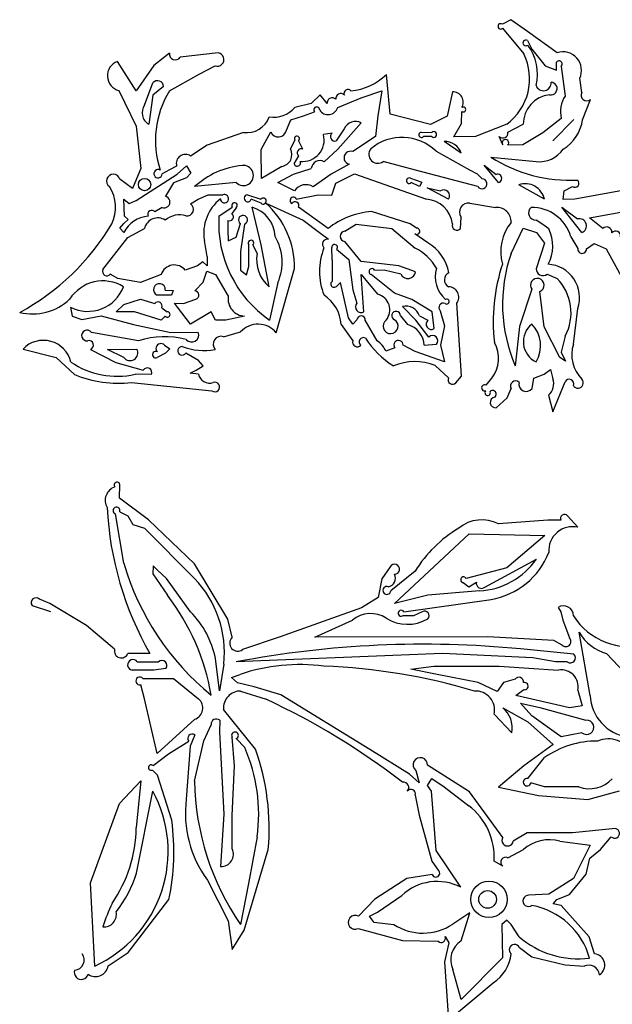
# Model space of a CAD drawing. Extents: x 0.1 to 7.7, y 0.72 to 10.33.
# Tile 8 of 12: x 0.12 to 2.09, y 6.95 to 10.23. Entities that reach past the tile are written whole.
import ezdxf

# ---------------------------------------------------------------- set-up
doc = ezdxf.new("R2010")
doc.units = 0

msp = doc.modelspace()

# ---------------------------------------------------------------- linework, layer by layer
at = {"layer": 'Default', "color": 162, "linetype": 'CONTINUOUS'}
for p, q in [((1.755735, 10.229913), (1.727959, 10.214733)), ((1.811908, 10.191037), (1.755735, 10.229913)), ((1.728914, 10.20163), (1.799526, 10.116054)), ((1.910382, 10.120005), (1.811908, 10.191037)), ((1.811825, 10.160262), (1.826719, 10.131719)), ((0.618146, 10.11799), (0.56501, 10.077086)), ((0.780443, 10.119102), (0.653196, 10.104907)), ((1.826719, 10.131719), (1.870202, 10.075754)), ((0.506826, 9.993219), (0.444054, 10.091122)), ((0.56501, 10.077086), (0.506826, 9.993219)), ((0.716192, 10.048617), (0.769694, 10.076461)), ((1.870202, 10.075754), (1.908668, 10.061874)), ((1.908668, 10.061874), (1.908848, 10.088497)), ((1.923611, 10.074244), (1.9375, 9.975232)), ((0.617808, 9.992773), (0.716192, 10.048617)), ((1.353203, 9.914834), (1.340903, 10.047139)), ((0.534648, 9.94485), (0.561887, 10.019452)), ((0.598103, 10.006802), (0.562023, 9.978546)), ((1.993056, 9.987207), (1.986051, 10.034742)), ((0.449063, 9.993756), (0.506944, 9.874888)), ((0.562023, 9.978546), (0.548611, 9.881976)), ((1.119787, 9.979285), (1.089738, 9.951007)), ((1.143334, 9.950199), (1.119787, 9.979285)), ((1.2575, 9.969119), (1.326327, 9.993148)), ((1.326327, 9.993148), (1.312445, 9.909696)), ((1.561471, 9.989442), (1.544354, 9.908739)), ((1.089738, 9.951007), (1.03566, 9.937504)), ((1.178666, 9.93703), (1.2575, 9.969119)), ((1.995522, 9.896531), (2.021431, 9.964404)), ((1.022329, 9.896665), (1.064795, 9.909613)), ((1.064795, 9.909613), (1.10155, 9.922655)), ((1.312445, 9.909696), (1.3045, 9.840518)), ((1.488636, 9.880969), (1.353203, 9.914834)), ((1.544354, 9.908739), (1.488636, 9.880969)), ((1.591227, 9.884243), (1.592309, 9.924307)), ((1.007581, 9.862082), (1.022329, 9.896665)), ((1.214651, 9.838795), (1.257274, 9.885802)), ((1.566224, 9.839281), (1.591227, 9.884243)), ((1.742273, 9.88151), (1.638776, 9.840309)), ((1.746695, 9.854775), (1.797432, 9.881404)), ((1.924555, 9.901185), (1.862513, 9.853275)), ((1.895833, 9.82642), (1.965903, 9.89737)), ((0.506944, 9.874888), (0.521825, 9.733892)), ((0.864263, 9.854523), (0.742767, 9.812149)), ((0.923611, 9.797618), (0.955286, 9.855709)), ((1.16066, 9.852013), (1.131231, 9.846878)), ((1.200733, 9.866238), (1.173368, 9.826205)), ((1.457578, 9.855054), (1.49238, 9.854198)), ((1.862513, 9.853275), (1.79644, 9.812531)), ((0.742767, 9.812149), (0.687924, 9.775564)), ((1.035375, 9.829211), (1.020833, 9.799372)), ((1.062655, 9.798813), (1.048194, 9.827071)), ((1.179081, 9.79893), (1.214651, 9.838795)), ((1.3045, 9.840518), (1.229454, 9.790226)), ((1.492679, 9.840309), (1.465278, 9.840309)), ((1.590278, 9.784754), (1.533427, 9.823627)), ((1.638776, 9.840309), (1.566224, 9.839281)), ((1.729167, 9.812531), (1.717229, 9.84121)), ((1.79644, 9.812531), (1.745797, 9.811533)), ((0.924579, 9.700796), (0.923611, 9.797618)), ((1.134055, 9.756854), (1.179081, 9.79893)), ((1.506955, 9.791751), (1.618105, 9.729146)), ((1.032986, 9.74994), (1.048611, 9.775757)), ((1.216935, 9.7482), (1.156712, 9.715532)), ((1.437938, 9.728493), (1.330856, 9.757394)), ((1.667574, 9.744804), (1.706781, 9.714371)), ((1.715278, 9.687531), (1.667574, 9.744804)), ((1.689839, 9.771823), (1.840904, 9.757027)), ((0.5065, 9.627398), (0.643758, 9.715427)), ((0.521825, 9.733892), (0.507041, 9.699572)), ((0.618017, 9.729161), (0.593273, 9.715948)), ((0.641538, 9.742074), (0.618017, 9.729161)), ((0.643758, 9.715427), (0.673802, 9.74326)), ((0.673802, 9.74326), (0.688528, 9.71901)), ((0.688528, 9.71901), (0.674263, 9.703206)), ((0.992403, 9.741296), (0.924579, 9.700796)), ((0.979014, 9.687365), (1.031009, 9.715623)), ((1.031009, 9.715623), (1.090724, 9.733759)), ((1.156712, 9.715532), (1.097043, 9.672902)), ((1.172943, 9.685194), (1.234301, 9.715822)), ((1.234301, 9.715822), (1.474832, 9.631576)), ((1.645833, 9.673642), (1.437938, 9.728493)), ((1.618105, 9.729146), (1.643472, 9.71627)), ((1.643472, 9.71627), (1.660334, 9.700013)), ((0.493724, 9.667407), (0.452057, 9.699079)), ((0.507041, 9.699572), (0.493724, 9.667407)), ((0.631485, 9.686767), (0.603753, 9.641431)), ((0.674263, 9.703206), (0.631485, 9.686767)), ((0.839776, 9.687531), (0.701389, 9.673642)), ((1.034722, 9.659753), (0.979014, 9.687365)), ((1.159629, 9.645775), (1.172943, 9.685194)), ((1.42142, 9.70155), (1.458991, 9.688375)), ((1.451389, 9.673642), (1.424134, 9.68754)), ((1.458991, 9.688375), (1.451389, 9.673642)), ((1.868056, 9.631975), (1.783002, 9.679766)), ((0.713519, 9.631975), (0.746385, 9.64689)), ((0.746385, 9.64689), (0.795067, 9.645864)), ((0.878177, 9.646186), (0.922843, 9.631956)), ((1.040616, 9.631975), (1.113841, 9.645864)), ((1.113841, 9.645864), (1.159629, 9.645775)), ((1.548611, 9.631975), (1.477591, 9.66929)), ((1.477591, 9.66929), (1.521128, 9.659501)), ((1.930394, 9.631191), (1.934048, 9.660033)), ((1.934048, 9.660033), (1.961476, 9.673968)), ((2.123582, 9.659184), (1.969702, 9.631563)), ((0.464888, 9.631476), (0.483521, 9.617076)), ((0.467268, 9.575756), (0.464888, 9.631476)), ((0.483521, 9.617076), (0.5065, 9.627398)), ((0.687389, 9.616089), (0.713519, 9.631975)), ((0.923611, 9.618086), (0.890016, 9.631975)), ((0.938498, 9.618723), (1.063305, 9.562057)), ((1.619679, 9.618086), (1.70544, 9.604197)), ((1.969702, 9.631563), (1.930394, 9.631191)), ((0.59265, 9.604197), (0.569059, 9.589596)), ((0.782591, 9.575752), (0.827001, 9.605605)), ((0.840297, 9.60343), (0.825586, 9.583674)), ((0.923373, 9.479472), (0.893774, 9.605293)), ((1.146568, 9.534234), (1.048041, 9.605366)), ((1.420097, 9.54967), (1.291294, 9.590308)), ((1.993056, 9.520864), (1.926479, 9.60551)), ((1.926479, 9.60551), (1.978575, 9.566036)), ((2.0191, 9.569816), (2.135377, 9.590308)), ((0.452365, 9.535277), (0.465152, 9.550789)), ((0.465152, 9.550789), (0.479912, 9.563666)), ((0.479912, 9.563666), (0.467268, 9.575756)), ((0.811799, 9.561357), (0.8125, 9.529388)), ((0.840325, 9.505725), (0.854167, 9.550469)), ((0.867987, 9.548712), (0.854167, 9.457358)), ((1.063305, 9.562057), (1.117913, 9.521026)), ((1.201923, 9.524841), (1.240452, 9.548817)), ((1.240452, 9.548817), (1.359503, 9.53381)), ((1.441591, 9.535118), (1.420097, 9.54967)), ((1.588329, 9.533853), (1.590278, 9.571809)), ((1.859792, 9.549225), (1.840557, 9.562164)), ((1.882601, 9.532892), (1.859792, 9.549225)), ((2.063356, 9.534177), (2.0191, 9.569816)), ((0.465278, 9.520864), (0.452365, 9.535277)), ((0.478511, 9.504234), (0.533969, 9.534297)), ((0.8125, 9.529388), (0.812812, 9.492821)), ((1.117913, 9.521026), (1.147507, 9.498399)), ((1.359503, 9.53381), (1.43693, 9.469006)), ((1.479193, 9.486275), (1.435968, 9.516824)), ((1.756934, 9.450864), (1.797133, 9.534817)), ((1.797133, 9.534817), (1.841553, 9.520913)), ((1.841553, 9.520913), (1.868056, 9.485629)), ((0.395784, 9.397132), (0.478511, 9.504234)), ((0.743056, 9.440751), (0.733958, 9.494602)), ((0.812812, 9.492821), (0.840325, 9.505725)), ((1.25695, 9.42404), (1.202057, 9.490886)), ((1.868056, 9.485629), (1.840278, 9.400228)), ((1.956073, 9.506548), (1.97928, 9.46733)), ((2.008761, 9.465962), (2.034392, 9.484439)), ((2.034392, 9.484439), (2.073773, 9.466296)), ((0.854167, 9.457358), (0.854817, 9.395447)), ((0.881944, 9.407069), (0.881925, 9.479972)), ((0.895829, 9.47886), (0.909722, 9.450688)), ((0.94966, 9.339451), (0.923373, 9.479472)), ((1.159722, 9.430212), (1.159159, 9.470793)), ((1.174661, 9.464765), (1.216088, 9.43096)), ((2.073773, 9.466296), (2.257218, 9.131616)), ((0.72867, 9.422764), (0.711505, 9.409752)), ((0.743295, 9.40954), (0.72867, 9.422764)), ((0.743056, 9.440751), (0.743295, 9.40954)), ((1.159722, 9.430212), (1.159722, 9.357759)), ((1.216088, 9.43096), (1.229167, 9.330066)), ((1.382184, 9.409752), (1.25695, 9.42404)), ((0.711505, 9.409752), (0.670425, 9.394841)), ((0.729603, 9.354896), (0.742036, 9.39174)), ((0.742036, 9.39174), (0.771466, 9.380407)), ((0.854817, 9.395447), (0.874574, 9.380243)), ((0.874574, 9.380243), (0.881944, 9.407069)), ((0.973491, 9.186619), (1.034722, 9.40081)), ((1.301565, 9.395863), (1.333551, 9.396654)), ((1.333551, 9.396654), (1.389409, 9.382802)), ((1.438369, 9.389798), (1.382184, 9.409752)), ((0.444891, 9.367381), (0.420263, 9.381974)), ((0.520833, 9.354197), (0.444891, 9.367381)), ((0.589709, 9.380813), (0.520833, 9.354197)), ((0.702052, 9.325997), (0.729603, 9.354896)), ((0.771466, 9.380407), (0.81351, 9.308167)), ((0.979168, 9.353995), (0.951389, 9.229196)), ((1.187775, 9.354199), (1.174208, 9.341227)), ((1.214522, 9.236198), (1.187775, 9.354199)), ((1.256443, 9.381274), (1.311832, 9.314824)), ((1.266239, 9.255976), (1.256443, 9.381274)), ((1.368222, 9.318635), (1.290437, 9.381068)), ((1.876975, 9.381974), (1.910293, 9.367703)), ((0.603514, 9.329212), (0.630136, 9.327292)), ((0.630136, 9.327292), (0.623907, 9.311915)), ((1.229167, 9.330066), (1.242222, 9.285235)), ((1.426166, 9.297658), (1.368222, 9.318635)), ((1.826389, 9.331647), (1.784722, 9.207673)), ((1.867084, 9.206397), (1.85326, 9.324431)), ((0.464792, 9.280441), (0.520545, 9.298644)), ((0.520545, 9.298644), (0.568933, 9.283925)), ((0.623907, 9.311915), (0.576389, 9.31253)), ((0.634061, 9.28568), (0.664131, 9.284342)), ((0.644156, 9.271507), (0.634061, 9.28568)), ((0.664131, 9.284342), (0.705524, 9.298269)), ((1.49333, 9.256649), (1.426166, 9.297658)), ((1.591997, 9.042542), (1.576294, 9.284852)), ((0.287637, 9.271873), (0.292855, 9.242484)), ((0.439415, 9.25608), (0.464792, 9.280441)), ((0.500928, 9.256974), (0.439415, 9.25608)), ((0.590278, 9.229196), (0.500928, 9.256974)), ((0.591706, 9.270248), (0.609728, 9.256703)), ((0.6875, 9.215307), (0.644156, 9.271507)), ((0.7568, 9.256975), (0.6875, 9.215307)), ((0.771033, 9.229017), (0.7568, 9.256975)), ((1.439825, 9.228528), (1.394369, 9.274478)), ((1.500366, 9.200609), (1.49333, 9.256649)), ((1.520833, 9.259691), (1.534722, 9.209875)), ((1.965278, 9.148591), (1.979167, 9.267463)), ((0.292855, 9.242484), (0.325721, 9.231406)), ((0.325721, 9.231406), (0.390047, 9.243085)), ((0.390047, 9.243085), (0.497083, 9.214285)), ((0.603665, 9.24219), (0.590278, 9.229196)), ((0.805796, 9.229196), (0.771033, 9.229017)), ((0.868091, 9.242024), (0.805796, 9.229196)), ((1.228757, 9.215939), (1.214522, 9.236198)), ((1.243013, 9.230368), (1.228757, 9.215939)), ((1.310662, 9.160407), (1.270831, 9.228913)), ((1.387604, 9.242833), (1.411608, 9.214649)), ((1.482723, 9.172612), (1.439825, 9.228528)), ((1.451233, 9.243265), (1.479619, 9.228588)), ((0.514662, 9.159752), (0.356995, 9.187731)), ((0.497083, 9.214285), (0.621909, 9.187529)), ((0.621909, 9.187529), (0.713604, 9.188373)), ((0.797563, 9.17364), (0.854834, 9.189899)), ((1.189974, 9.214642), (1.228804, 9.160028)), ((1.534722, 9.209875), (1.521834, 9.145331)), ((1.784722, 9.207673), (1.770833, 9.076418)), ((1.919366, 9.104691), (1.867084, 9.206397)), ((1.9375, 9.175869), (1.923611, 9.121973)), ((0.129023, 9.132618), (0.239415, 9.104772)), ((0.353796, 9.131517), (0.438164, 9.087766)), ((0.411089, 9.13121), (0.50872, 9.132064)), ((0.465278, 9.104196), (0.411089, 9.13121)), ((0.600721, 9.145863), (0.618986, 9.133555)), ((0.618986, 9.133555), (0.604483, 9.118518)), ((1.369026, 9.136977), (1.339598, 9.125657)), ((1.437304, 9.124039), (1.397061, 9.145281)), ((1.534722, 9.090307), (1.437304, 9.124039)), ((1.467061, 9.144995), (1.507965, 9.148996)), ((1.521834, 9.145331), (1.534722, 9.090307)), ((1.923611, 9.121973), (1.938589, 9.092346)), ((0.239415, 9.104772), (0.300798, 9.047702)), ((0.438164, 9.087766), (0.530002, 9.062529)), ((0.604483, 9.118518), (0.57647, 9.104237)), ((0.71471, 9.094022), (0.671843, 9.118949)), ((0.72953, 9.076865), (0.71471, 9.094022)), ((1.938589, 9.092346), (1.919366, 9.104691)), ((0.686119, 9.051821), (0.707038, 9.061943)), ((0.707038, 9.061943), (0.72953, 9.076865)), ((1.503551, 9.077445), (1.548691, 9.036409)), ((1.867195, 9.048664), (1.888197, 9.064254)), ((1.888197, 9.064254), (1.895833, 9.033401)), ((0.557947, 9.04764), (0.502988, 9.04864)), ((0.714758, 9.049041), (0.686119, 9.051821)), ((1.572658, 9.019834), (1.591997, 9.042542)), ((1.673851, 9.012698), (1.692263, 9.035742)), ((1.826958, 9.001448), (1.832626, 9.035601)), ((1.832626, 9.035601), (1.867195, 9.048664)), ((1.895833, 8.92364), (1.937378, 9.02297)), ((0.490809, 9.020862), (0.759401, 8.993084)), ((1.744011, 8.970495), (1.75764, 9.000539)), ((1.707166, 8.936924), (1.744011, 8.970495)), ((1.881733, 8.978955), (1.895833, 8.92364)), ((0.450361, 8.63541), (0.452205, 8.681003)), ((0.54758, 8.563177), (0.450361, 8.63541)), ((0.465278, 8.418785), (0.4375, 8.583454)), ((0.451474, 8.590226), (0.479184, 8.576398)), ((0.479184, 8.576398), (0.495257, 8.547698)), ((0.701512, 8.41731), (0.54758, 8.563177)), ((1.879071, 8.562734), (1.714733, 8.549696)), ((1.922866, 8.562004), (1.879071, 8.562734)), ((1.980195, 8.538475), (1.945608, 8.576416)), ((0.495257, 8.547698), (0.533828, 8.535251)), ((0.533828, 8.535251), (0.701252, 8.368238)), ((1.368056, 8.284749), (1.61748, 8.517212)), ((1.61748, 8.517212), (1.869548, 8.510752)), ((1.869548, 8.510752), (1.742952, 8.403323)), ((1.669638, 8.33928), (1.841957, 8.43214)), ((0.563223, 8.410284), (0.5625, 8.383295)), ((0.577919, 8.395232), (0.563223, 8.410284)), ((0.812738, 8.232323), (0.701512, 8.41731)), ((1.353558, 8.406398), (1.32569, 8.366917)), ((1.742952, 8.403323), (1.607116, 8.367866)), ((0.5625, 8.383295), (0.610865, 8.312477)), ((0.607246, 8.367449), (0.577919, 8.395232)), ((0.687502, 8.256969), (0.607246, 8.367449)), ((1.32569, 8.366917), (1.313369, 8.304706)), ((1.436932, 8.392147), (1.355684, 8.327042)), ((1.597529, 8.354255), (1.616125, 8.3402)), ((1.616125, 8.3402), (1.641301, 8.355791)), ((1.313369, 8.304706), (1.25859, 8.270781)), ((1.479297, 8.312527), (1.368056, 8.284749)), ((1.651431, 8.326416), (1.479297, 8.312527)), ((0.159017, 8.278245), (0.220527, 8.2575)), ((0.218806, 8.285038), (0.183968, 8.298638)), ((0.340767, 8.211019), (0.218806, 8.285038)), ((1.25859, 8.270781), (0.986644, 8.173637)), ((1.399169, 8.256706), (1.690186, 8.298453)), ((1.913792, 8.271881), (1.923138, 8.257308)), ((1.431935, 8.243082), (1.394705, 8.243043)), ((1.460667, 8.257409), (1.431935, 8.243082)), ((1.923138, 8.257308), (1.929176, 8.228923)), ((0.434652, 8.13262), (0.340767, 8.211019)), ((0.826389, 8.172163), (0.812738, 8.232323)), ((1.102482, 8.172791), (1.227568, 8.229193)), ((1.929176, 8.228923), (1.951389, 8.170461)), ((0.986644, 8.173637), (0.861622, 8.131144)), ((1.679699, 8.173637), (1.102482, 8.172791)), ((1.899293, 8.161184), (1.679699, 8.173637)), ((2.020833, 7.97805), (1.983725, 8.189127)), ((1.927217, 8.145859), (1.899293, 8.161184)), ((0.552418, 8.117755), (0.478416, 8.1181)), ((1.528708, 8.118082), (0.840278, 8.090304)), ((1.829261, 8.104193), (1.528708, 8.118082)), ((1.966169, 8.11618), (1.788865, 8.133336)), ((1.905436, 8.090304), (1.829261, 8.104193)), ((2.075726, 8.118563), (2.153957, 8.03498)), ((0.510309, 8.090304), (0.58129, 8.090304)), ((0.784177, 7.993871), (0.770833, 8.101569)), ((0.798611, 8.082946), (0.784177, 7.993871)), ((1.422181, 8.065957), (1.499671, 8.076415)), ((1.499671, 8.076415), (1.717388, 8.076415)), ((1.717388, 8.076415), (1.915469, 8.062526)), ((1.94449, 8.090304), (1.905436, 8.090304)), ((0.565501, 8.062526), (0.493056, 8.062526)), ((0.605119, 8.067747), (0.565501, 8.062526)), ((0.82493, 8.038336), (0.852937, 8.048637)), ((0.844897, 8.019863), (0.82493, 8.038336)), ((1.510217, 8.048637), (1.422181, 8.065957)), ((1.647208, 8.020916), (1.510217, 8.048637)), ((0.533875, 7.966993), (0.521589, 8.013857)), ((0.528581, 8.034748), (0.631373, 8.034748)), ((0.631373, 8.034748), (0.714679, 7.966624)), ((0.8995, 8.00697), (0.844897, 8.019863)), ((0.988778, 7.980206), (0.8995, 8.00697)), ((1.710949, 7.991509), (1.647208, 8.020916)), ((1.73119, 8.021772), (1.710949, 7.991509)), ((1.770165, 8.032481), (1.73119, 8.021772)), ((0.85485, 7.993096), (0.940515, 7.965527)), ((1.286178, 7.797847), (0.988778, 7.980206)), ((1.772447, 7.978362), (1.799019, 7.997879)), ((1.81192, 7.968915), (1.772447, 7.978362)), ((1.979167, 7.996335), (1.993882, 7.943966)), ((0.576389, 7.784747), (0.533875, 7.966993)), ((1.825707, 7.910177), (1.788814, 7.952954)), ((1.788814, 7.952954), (1.852906, 7.938256)), ((1.951389, 7.937525), (1.81192, 7.968915)), ((1.993882, 7.943966), (1.951389, 7.937525)), ((0.904585, 7.798985), (0.798038, 7.93197)), ((1.700479, 7.915428), (1.759174, 7.854058)), ((1.729024, 7.937371), (1.812753, 7.890202)), ((1.923611, 7.840303), (1.825707, 7.910177)), ((1.852906, 7.938256), (2.006833, 7.895858)), ((0.70203, 7.898831), (0.576389, 7.784747)), ((0.73265, 7.827008), (0.75702, 7.880362)), ((0.785048, 7.895459), (0.783912, 7.855727)), ((1.812753, 7.890202), (1.896862, 7.81438)), ((0.702147, 7.847204), (0.686486, 7.809542)), ((0.783912, 7.855727), (0.798611, 7.582317)), ((1.993326, 7.854192), (1.923611, 7.840303)), ((0.613828, 7.784249), (0.681847, 7.825501)), ((0.686486, 7.809542), (0.673611, 7.632787)), ((0.70082, 7.693052), (0.73265, 7.827008)), ((0.83462, 7.743333), (0.826389, 7.839273)), ((0.839659, 7.834424), (0.868742, 7.805005)), ((1.896862, 7.81438), (1.799921, 7.743677)), ((0.563104, 7.744436), (0.613828, 7.784249)), ((1.418592, 7.715672), (1.286178, 7.797847)), ((0.826389, 7.578636), (0.83462, 7.743333)), ((1.618721, 7.65725), (1.478504, 7.745651)), ((1.799921, 7.743677), (1.71524, 7.672538)), ((1.812648, 7.701583), (1.868829, 7.771396)), ((0.577407, 7.712227), (0.560612, 7.72985)), ((0.625142, 7.562553), (0.577407, 7.712227)), ((1.450553, 7.686927), (1.418592, 7.715672)), ((1.438802, 7.728596), (1.450553, 7.686927)), ((0.451389, 7.618133), (0.522557, 7.693726)), ((0.522557, 7.693726), (0.506944, 7.537605)), ((1.478166, 7.678171), (1.492294, 7.70197)), ((1.491113, 7.659086), (1.478166, 7.678171)), ((1.492294, 7.70197), (1.533975, 7.673618)), ((1.868056, 7.673636), (1.82279, 7.687525)), ((0.507952, 7.386373), (0.5625, 7.659252)), ((1.437322, 7.646068), (1.450388, 7.579188)), ((1.506684, 7.461996), (1.491113, 7.659086)), ((1.533975, 7.673618), (1.615991, 7.610932)), ((1.729167, 7.505333), (1.618721, 7.65725)), ((1.71524, 7.672538), (1.848442, 7.645261)), ((1.848442, 7.645261), (2.012908, 7.631338)), ((1.982478, 7.673636), (1.868056, 7.673636)), ((2.012908, 7.631338), (2.118101, 7.660968)), ((0.354167, 7.354176), (0.451389, 7.618133)), ((0.798611, 7.582317), (0.787965, 7.408722)), ((0.826389, 7.467062), (0.826389, 7.578636)), ((1.450388, 7.579188), (1.493056, 7.426561)), ((1.810198, 7.520999), (1.764267, 7.493004)), ((1.961686, 7.520857), (1.810198, 7.520999)), ((2.105188, 7.534779), (1.961686, 7.520857)), ((0.910021, 7.507206), (0.880974, 7.351749)), ((1.919814, 7.49308), (2.021231, 7.479488)), ((2.054902, 7.465432), (2.091002, 7.507482)), ((0.867108, 7.196137), (0.947088, 7.464814)), ((1.589053, 7.339582), (1.506684, 7.461996)), ((1.746327, 7.437268), (1.797869, 7.464779)), ((2.021231, 7.479488), (1.965396, 7.368206)), ((2.020125, 7.436329), (2.054902, 7.465432)), ((1.493056, 7.426561), (1.513872, 7.395854)), ((1.729282, 7.409869), (1.700482, 7.42562)), ((2.007294, 7.382468), (2.020125, 7.436329)), ((1.493845, 7.381968), (1.409646, 7.367998)), ((1.952056, 7.314637), (2.007294, 7.382468)), ((0.368056, 7.076412), (0.354167, 7.354176)), ((0.744031, 7.363154), (0.813349, 7.227494)), ((0.880974, 7.351749), (0.854167, 7.215301)), ((1.409646, 7.367998), (1.303026, 7.299642)), ((1.965396, 7.368206), (1.882457, 7.316652)), ((1.882457, 7.316652), (1.816165, 7.312523)), ((0.479686, 7.122161), (0.615657, 7.297967)), ((1.303026, 7.299642), (1.248183, 7.242567)), ((1.311227, 7.256377), (1.392375, 7.311926)), ((1.897596, 7.283882), (1.909268, 7.298641)), ((1.923815, 7.278832), (1.897596, 7.283882)), ((1.909268, 7.298641), (1.952056, 7.314637)), ((1.284314, 7.242565), (1.311227, 7.256377)), ((1.619027, 7.254518), (1.562349, 7.216511)), ((1.590906, 7.160723), (1.619027, 7.254518)), ((1.981159, 7.214638), (1.923815, 7.278832)), ((0.813349, 7.227494), (0.826376, 7.131967)), ((1.298704, 7.222709), (1.284314, 7.242565)), ((1.298704, 7.222709), (1.365853, 7.215301)), ((1.742587, 7.229568), (1.726559, 7.214639)), ((1.757039, 7.215198), (1.742587, 7.229568)), ((0.826376, 7.131967), (0.867108, 7.196137)), ((1.246848, 7.201412), (1.395165, 7.162059)), ((1.726559, 7.214639), (1.727994, 7.103619)), ((1.783659, 7.174181), (1.757039, 7.215198)), ((2.017443, 7.174238), (1.981159, 7.214638)), ((1.395165, 7.162059), (1.514322, 7.159745)), ((1.549233, 7.153843), (1.534722, 7.090718)), ((1.536689, 7.1747), (1.549233, 7.153843)), ((2.035774, 7.117534), (2.017443, 7.174238)), ((0.412919, 7.077434), (0.479686, 7.122161)), ((1.784675, 7.138675), (1.825748, 7.107163)), ((1.534722, 7.090718), (1.548611, 6.895855)), ((1.727994, 7.103619), (1.590278, 6.9653)), ((1.825748, 7.107163), (1.937076, 7.081109)), ((1.590278, 6.9653), (1.5625, 7.065464)), ((1.937076, 7.081109), (2.000603, 7.076412)), ((1.548611, 6.895855), (1.697751, 7.02116))]:
    msp.add_line(p, q, dxfattribs=at)
for centre, radius in [((0.534569, 9.680402), 0.020649), ((1.683225, 7.298906), 0.060572), ((1.678672, 7.298795), 0.0293)]:
    msp.add_circle(centre, radius, dxfattribs=at)
for centre, radius, start, end in [((1.722412, 10.207742), 0.008924, 51.563476, 316.766446), ((1.806241, 10.152555), 0.009517, 54.069141, 312.942447), ((1.681709, 10.048458), 0.163093, 346.472888, 396.552123), ((0.636877, 10.114678), 0.019021, 169.973473, 329.089836), ((0.777258, 10.097229), 0.022103, 249.987812, 441.715478), ((1.630648, 10.033018), 0.188188, 306.381348, 386.183135), ((1.929812, 10.06104), 0.062084, 334.93862, 468.238192), ((0.461506, 10.043208), 0.050994, 110.01301, 255.876384), ((1.917111, 10.082283), 0.010338, 308.957819, 503.055093), ((1.205367, 10.187286), 0.194964, 275.081539, 314.041912), ((0.577394, 10.00568), 0.02074, 3.10126, 138.38944), ((1.864618, 10.01923), 0.025924, 200.126893, 364.832367), ((1.889506, 10.000418), 0.021017, 259.07372, 447.425095), ((0.883733, 9.82746), 0.313121, 148.132792, 198.400034), ((1.189043, 9.967154), 0.016662, 44.500249, 188.620884), ((1.212682, 9.984588), 0.013088, 40.494403, 206.08855), ((1.563456, 9.955326), 0.034173, 327.312312, 453.330003), ((1.896307, 9.881497), 0.098875, 96.262061, 180.054194), ((2.009012, 9.924575), 0.087636, 144.687631, 195.479636), ((2.008969, 9.977953), 0.018408, 149.822823, 312.60682), ((0.568464, 9.919373), 0.04234, 143.005799, 242.037135), ((1.160495, 9.952285), 0.017287, 45.696002, 186.930647), ((0.96495, 9.996893), 0.092342, 260.913722, 319.97321), ((1.10879, 9.929222), 0.009774, 356.394762, 582.212339), ((1.146549, 9.947497), 0.03378, 214.00099, 341.949504), ((1.597658, 9.930628), 0.008281, 229.757739, 491.074822), ((0.87602, 9.932758), 0.079114, 261.453805, 340.007832), ((1.237569, 9.851264), 0.039764, 60.295067, 157.878581), ((1.859998, 9.915758), 0.136882, 301.245696, 351.925097), ((0.980521, 9.866381), 0.027399, 202.924248, 350.972445), ((1.061821, 9.829125), 0.071644, 263.60719, 374.347091), ((1.1688, 9.839988), 0.01452, 124.092929, 288.336256), ((1.458421, 9.846111), 0.008982, 95.386075, 319.765689), ((1.49911, 9.847395), 0.009569, 227.773189, 494.692032), ((1.72969, 9.852928), 0.017105, 223.241929, 366.199182), ((1.042685, 9.833532), 0.008491, 310.455136, 570.590357), ((1.393407, 9.673777), 0.163741, 46.09535, 129.750742), ((1.537904, 9.769167), 0.054644, 16.573578, 94.699855), ((1.737928, 9.819461), 0.011171, 314.785895, 578.342248), ((0.670604, 9.750685), 0.030314, 55.155185, 196.503346), ((0.986913, 9.779981), 0.039072, 278.077758, 389.755517), ((1.057272, 9.786287), 0.013634, 66.742037, 230.563542), ((1.221775, 9.769636), 0.021976, 69.546334, 257.278045), ((1.312698, 9.78144), 0.030132, 142.779886, 307.057087), ((1.850458, 9.854558), 0.097998, 264.405744, 325.272523), ((0.887112, 9.469193), 0.276211, 95.726861, 132.252173), ((0.863969, 9.710771), 0.033547, 223.848331, 457.570504), ((1.04376, 9.753033), 0.011209, 196.015968, 385.890915), ((1.119717, 9.731559), 0.029076, 60.453403, 175.660281), ((1.954419, 10.187593), 0.492816, 237.528875, 272.878391), ((0.430438, 9.692492), 0.0226, 16.946302, 235.614522), ((0.579526, 9.716816), 0.013774, 58.999763, 356.387246), ((1.711872, 9.701218), 0.014104, 283.97296, 471.157224), ((1.072517, 9.634885), 0.045242, 57.17286, 146.655383), ((1.417112, 9.693448), 0.009177, 61.998042, 319.926392), ((1.659753, 9.68316), 0.016863, 214.36437, 448.024302), ((1.804281, 9.618056), 0.065276, 12.312446, 109.025785), ((1.969588, 9.685289), 0.013927, 234.377676, 406.54487), ((0.308257, 9.604693), 0.129436, 334.652059, 392.291403), ((0.801174, 9.63342), 0.013862, 181.894021, 476.138695), ((0.878639, 9.634534), 0.011661, 92.272513, 347.323691), ((1.532075, 9.642948), 0.019845, 326.432472, 483.479427), ((0.599603, 9.622396), 0.019482, 249.091885, 437.698263), ((0.675992, 9.597729), 0.02161, 260.430136, 418.168463), ((0.877248, 9.518809), 0.14532, 128.230849, 189.588681), ((0.834648, 9.610624), 0.009147, 308.141133, 573.282775), ((0.930467, 9.625422), 0.010041, 226.935634, 499.405963), ((0.749122, 9.404898), 0.28563, 359.179821, 408.469819), ((1.030644, 9.627225), 0.011045, 25.470205, 245.922968), ((1.036949, 9.610993), 0.012437, 333.102708, 510.372249), ((1.467997, 9.537846), 0.093979, 6.952075, 85.829094), ((1.614062, 9.589177), 0.02945, 79.004273, 216.13836), ((0.558591, 9.581304), 0.013354, 38.382676, 205.750482), ((0.650808, 9.507723), 0.07201, 72.552132, 130.956645), ((0.817937, 9.572982), 0.013146, 242.163767, 414.417703), ((0.861305, 9.501276), 0.108966, 3.210102, 72.664102), ((1.311324, 9.323808), 0.267252, 94.298343, 128.059746), ((1.709786, 9.55717), 0.047228, 356.891343, 455.280173), ((1.839607, 9.586233), 0.024087, 131.130194, 272.260391), ((1.826146, 9.469211), 0.135185, 16.033044, 91.010148), ((-0.267669, 9.96409), 0.807576, 298.517895, 329.092836), ((0.55512, 9.474989), 0.100877, 94.865751, 152.950695), ((0.578735, 9.523291), 0.046099, 57.348831, 166.187748), ((1.172711, 9.551383), 0.39088, 176.425508, 235.513346), ((0.862759, 9.562824), 0.015049, 290.328238, 595.181973), ((1.576441, 9.544412), 0.015901, 162.394375, 318.38991), ((1.877597, 9.457242), 0.15504, 141.096399, 195.600038), ((1.984891, 9.543154), 0.023738, 290.115845, 465.432683), ((1.203841, 9.507871), 0.017078, 96.449308, 264.003722), ((1.442344, 9.524876), 0.01027, 231.622647, 454.202423), ((1.769386, 9.476087), 0.126667, 331.106383, 386.644985), ((2.075866, 9.521575), 0.017756, 354.389516, 494.790354), ((2.106146, 9.509714), 0.016172, 348.29963, 501.23453), ((0.889367, 9.485543), 0.009296, 314.039421, 576.817984), ((0.824078, 9.421786), 0.169259, 336.389759, 390.377237), ((1.144513, 9.481857), 0.016811, 79.739994, 226.567927), ((1.406222, 9.359986), 0.145856, 10.585158, 59.980197), ((1.029869, 9.431037), 0.121744, 170.711124, 228.788354), ((1.332315, 9.390936), 0.214336, 158.454521, 201.617632), ((1.168386, 9.471574), 0.00926, 312.662983, 544.838127), ((1.353506, 9.308097), 0.181249, 31.128712, 62.595277), ((2.247352, 9.281587), 0.518811, 160.956904, 203.294693), ((1.993983, 9.465848), 0.014778, 174.244247, 360.444408), ((0.408742, 9.390713), 0.01446, 153.646308, 322.819981), ((0.633853, 9.366046), 0.046548, 38.215414, 161.503325), ((1.293085, 9.390659), 0.00995, 31.540419, 254.566461), ((1.412869, 9.393437), 0.025758, 204.385083, 351.876897), ((1.601665, 9.372396), 0.097544, 162.457843, 229.630197), ((1.560258, 9.363281), 0.025804, 114.40677, 243.498229), ((2.303888, 9.22431), 0.606555, 161.621975, 186.630135), ((1.863415, 9.400728), 0.023143, 181.239574, 305.869621), ((1.874528, 9.30415), 0.110883, 340.679371, 447.023748), ((0.395827, 9.227579), 0.131939, 58.693796, 147.477506), ((0.583906, 9.330701), 0.019665, 355.657664, 607.526898), ((1.166606, 9.349178), 0.011001, 128.737308, 313.715907), ((1.84449, 9.345412), 0.02274, 292.685402, 577.251382), ((1.793143, 9.253241), 0.163784, 331.809615, 404.335054), ((0.345382, 9.385195), 0.127186, 242.998203, 339.333629), ((0.702071, 9.311918), 0.014079, 284.195844, 450.076568), ((1.547564, 9.305075), 0.035134, 324.858919, 448.076039), ((0.160325, 9.431439), 0.181957, 256.515059, 313.068578), ((0.579742, 9.276124), 0.013329, 333.841345, 504.18176), ((0.871334, 9.300292), 0.058358, 172.244528, 266.813962), ((1.065494, 9.207153), 0.124706, 3.442581, 57.196285), ((1.256795, 9.272711), 0.019215, 139.323996, 299.437691), ((1.299155, 9.262998), 0.053354, 320.421364, 436.25541), ((1.531316, 9.270558), 0.015098, 68.825254, 226.030021), ((1.542215, 9.290773), 0.008204, 228.414948, 477.051231), ((0.610695, 9.247776), 0.008979, 218.471704, 456.181139), ((1.373185, 9.243837), 0.014454, 356.014891, 609.216314), ((1.406331, 9.228866), 0.047154, 17.780191, 104.694691), ((1.256905, 9.229308), 0.013932, 358.377605, 535.636347), ((1.355153, 9.208887), 0.02502, 126.479321, 418.956628), ((1.490941, 9.215302), 0.017456, 130.437814, 302.676754), ((0.342346, 9.177738), 0.017733, 34.299792, 278.917238), ((0.691554, 9.179741), 0.02368, 219.323887, 381.379328), ((0.91274, 9.136798), 0.078567, 39.354645, 137.478889), ((1.390471, 9.14092), 0.076699, 3.045496, 74.002772), ((1.871658, 9.157069), 0.073769, 128.21318, 244.824666), ((1.754637, 9.143696), 0.10092, 328.06019, 404.977656), ((0.196923, 9.067184), 0.094298, 13.552169, 136.059454), ((0.34891, 9.145706), 0.015007, 289.00498, 464.725748), ((0.60253, 8.889178), 0.284484, 75.608912, 107.991078), ((0.789335, 9.148652), 0.026308, 71.776211, 221.40387), ((1.244193, 9.156061), 0.015891, 165.544266, 316.65443), ((1.264785, 9.156414), 0.014437, 63.115825, 231.25541), ((1.526461, 9.331707), 0.302456, 212.479047, 237.665656), ((1.260074, 9.088861), 0.087624, 24.830326, 54.737354), ((1.38163, 9.145903), 0.015444, 357.692102, 575.303745), ((1.49497, 9.160404), 0.017292, 318.721205, 495.091851), ((1.609682, 9.101719), 0.105701, 321.377197, 389.817515), ((0.48583, 9.119952), 0.025897, 217.476331, 387.883491), ((0.571577, 9.113836), 0.010774, 57.466892, 297.012005), ((0.58898, 9.134459), 0.016368, 44.16691, 224.826286), ((0.659595, 9.126651), 0.014468, 87.854312, 327.837076), ((0.732255, 9.329263), 0.201501, 249.028661, 280.68146), ((2.072886, 9.112581), 0.113474, 161.497658, 225.290257), ((0.442389, 9.314775), 0.272947, 235.704981, 282.827542), ((1.435692, 8.908356), 0.182197, 68.133307, 112.935783), ((0.543179, 9.053592), 0.015922, 338.046252, 505.856108), ((0.446961, 9.396457), 0.378145, 247.261457, 276.658652), ((0.750961, 9.055689), 0.036808, 190.405081, 288.883344), ((0.768928, 9.005999), 0.016049, 233.584897, 472.164692), ((1.561869, 9.029849), 0.014721, 153.537713, 317.129541), ((1.771858, 9.009469), 0.016789, 46.203148, 212.132799), ((1.851327, 9.015878), 0.047831, 309.470383, 381.490072), ((1.950998, 9.016772), 0.014964, 336.54422, 515.530417), ((1.980212, 9.019604), 0.017806, 209.575014, 403.840229), ((1.669046, 9.003383), 0.01048, 62.711746, 290.665917), ((1.678854, 8.986745), 0.009165, 131.800519, 389.334617), ((1.695126, 8.982453), 0.012072, 305.324789, 493.321641), ((1.807258, 9.015922), 0.024446, 166.599668, 323.693462), ((1.705359, 8.954867), 0.018033, 100.392926, 275.750591), ((0.450555, 8.628107), 0.047374, 108.733657, 210.466616), ((0.442621, 8.679405), 0.009716, 9.464851, 221.467208), ((1.491482, 8.657389), 1.083073, 182.820909, 209.883875), ((0.440804, 8.594439), 0.011471, 338.454957, 613.258932), ((1.659274, 8.445034), 0.118447, 62.081484, 130.152054), ((1.935074, 8.567889), 0.013553, 38.991406, 205.737357), ((1.795067, 8.173646), 0.419527, 120.380135, 148.612231), ((1.962068, 8.461215), 0.079358, 76.795768, 184.648753), ((1.635824, 8.579078), 0.253144, 273.534846, 324.517668), ((1.648188, 8.54728), 0.252346, 279.580341, 338.497244), ((1.315424, 8.666295), 0.885443, 196.232258, 230.895677), ((1.368355, 8.398735), 0.016664, 269.348419, 512.618213), ((0.444537, 8.121372), 0.356153, 353.806224, 403.879549), ((1.342799, 8.368575), 0.028734, 279.530366, 388.015913), ((1.598464, 8.363778), 0.009569, 25.290341, 264.390134), ((1.342652, 8.328116), 0.013076, 67.971593, 355.287043), ((1.658282, 8.352363), 0.017323, 168.587603, 310.956273), ((0.17236, 8.28738), 0.01617, 44.122239, 214.39525), ((0.004293, 7.84796), 0.764007, 9.890648, 37.445155), ((1.931665, 8.243869), 0.033229, 359.633838, 482.53919), ((0.473368, 8.0421), 0.303351, 11.305479, 45.098326), ((1.288654, 8.155034), 0.096078, 57.508674, 129.47908), ((1.411617, 8.348099), 0.132818, 237.505893, 300.569979), ((1.390378, 8.252017), 0.009963, 28.076194, 295.739607), ((1.468112, 8.244165), 0.015194, 316.684285, 479.340773), ((2.15518, 8.366554), 0.226524, 212.856445, 284.072864), ((0.845466, 8.152908), 0.027105, 134.734597, 306.587115), ((1.939303, 8.15816), 0.017245, 225.504441, 405.50518), ((2.113631, 8.263241), 0.149561, 209.705751, 255.318811), ((1.465296, 4.789294), 3.35966, 84.473279, 100.721549), ((0.456839, 8.126281), 0.023075, 164.054442, 339.235685), ((1.954814, 8.103674), 0.016892, 232.325978, 407.762533), ((0.495783, 8.080079), 0.017764, 35.14133, 261.167189), ((0.592638, 8.078427), 0.016427, 319.446362, 493.697351), ((1.054935, 7.436816), 0.644305, 83.07112, 108.271101), ((1.048635, 6.016364), 2.061764, 73.486055, 87.66427), ((0.518344, 8.026559), 0.01311, 38.656593, 284.333511), ((1.782833, 8.023006), 0.015819, 352.565165, 503.204357), ((1.925532, 8.008465), 0.05499, 347.256757, 460.544393), ((1.801964, 8.009488), 0.011977, 255.764948, 466.713485), ((0.853913, 7.937003), 0.056101, 89.042736, 185.147411), ((1.638141, 7.92931), 0.063865, 347.445776, 453.098642), ((2.166732, 7.984858), 0.146058, 182.6715, 261.773534), ((0.688662, 7.936402), 0.039878, 289.585451, 409.276344), ((-0.09219, 5.754262), 2.440528, 52.450157, 64.96648), ((1.675497, 7.870889), 0.085352, 348.626703, 411.161231), ((0.773697, 7.882966), 0.01688, 47.743308, 188.874055), ((2.009323, 7.872029), 0.023959, 228.112734, 455.9648), ((0.693618, 7.834836), 0.015023, 55.412313, 218.412361), ((0.836031, 7.845078), 0.011254, 288.807309, 571.049564), ((2.044001, 7.520053), 0.306364, 89.762905, 124.874495), ((2.08046, 7.745309), 0.08841, 24.182858, 113.455787), ((0.35947, 7.582654), 0.555696, 352.196763, 383.586365), ((0.162824, 7.534851), 0.787385, 354.896903, 379.600324), ((0.55633, 7.738087), 0.009284, 43.141047, 297.470883), ((1.454433, 7.746946), 0.024105, 356.918933, 589.574888), ((1.572778, 7.709444), 0.872112, 181.076977, 214.513826), ((1.39787, 7.671489), 0.017882, 316.121917, 458.611904), ((1.810354, 7.689241), 0.012554, 79.468356, 352.14162), ((2.017903, 7.772153), 0.104693, 250.222256, 317.185801), ((0.192275, 7.45891), 0.420956, 294.681644, 388.419361), ((1.422833, 7.65012), 0.015044, 344.376812, 503.373134), ((1.043909, 7.585486), 0.373307, 172.720608, 216.553539), ((1.484697, 7.439152), 0.216209, 356.411802, 412.608884), ((-0.154364, 7.458035), 0.786482, 348.256874, 367.636752), ((0.047934, 7.545779), 0.459083, 325.448607, 358.979744), ((2.10243, 7.518877), 0.016139, 224.91683, 440.159958), ((1.745482, 7.495655), 0.01897, 149.323987, 351.967655), ((1.885678, 7.363293), 0.134201, 75.263889, 130.867062), ((0.790602, 7.448808), 0.040173, 266.235477, 387.024877), ((1.739001, 7.422824), 0.016195, 63.107625, 233.120654), ((0.122276, 7.508378), 0.404514, 321.694005, 342.445798), ((1.506038, 7.385767), 0.012772, 197.305635, 412.16335), ((1.510442, 7.185457), 0.173015, 62.976273, 133.032235), ((1.22948, 6.920321), 0.882498, 155.562427, 161.023604), ((1.815115, 7.293795), 0.018757, 86.792848, 307.837233), ((0.399044, 7.248715), 0.041626, 264.347622, 372.375305), ((1.779765, 7.034685), 0.248749, 16.008726, 79.142416), ((1.236981, 7.222331), 0.023129, 61.0326, 295.25235), ((1.463186, 7.364389), 0.178048, 236.861188, 303.844784), ((1.524361, 7.168934), 0.01361, 222.466835, 385.066041), ((1.630841, 7.09695), 0.075245, 122.055242, 204.736115), ((1.9818, 7.405934), 0.304909, 229.470683, 276.982596), ((1.768705, 7.130571), 0.017908, 26.904854, 228.947737), ((0.299577, 7.096813), 0.033688, 273.116531, 397.261762), ((1.627766, 7.130575), 0.129883, 302.604064, 354.030239), ((2.031471, 7.07964), 0.038137, 302.859688, 443.52125), ((0.323398, 7.055276), 0.023365, 160.240966, 345.774754), ((0.370976, 7.083874), 0.042434, 234.020631, 351.271283), ((2.015602, 7.042711), 0.036888, 7.624466, 113.992247)]:
    msp.add_arc(centre, radius, start, end, dxfattribs=at)

doc.saveas('drawing.dxf')
